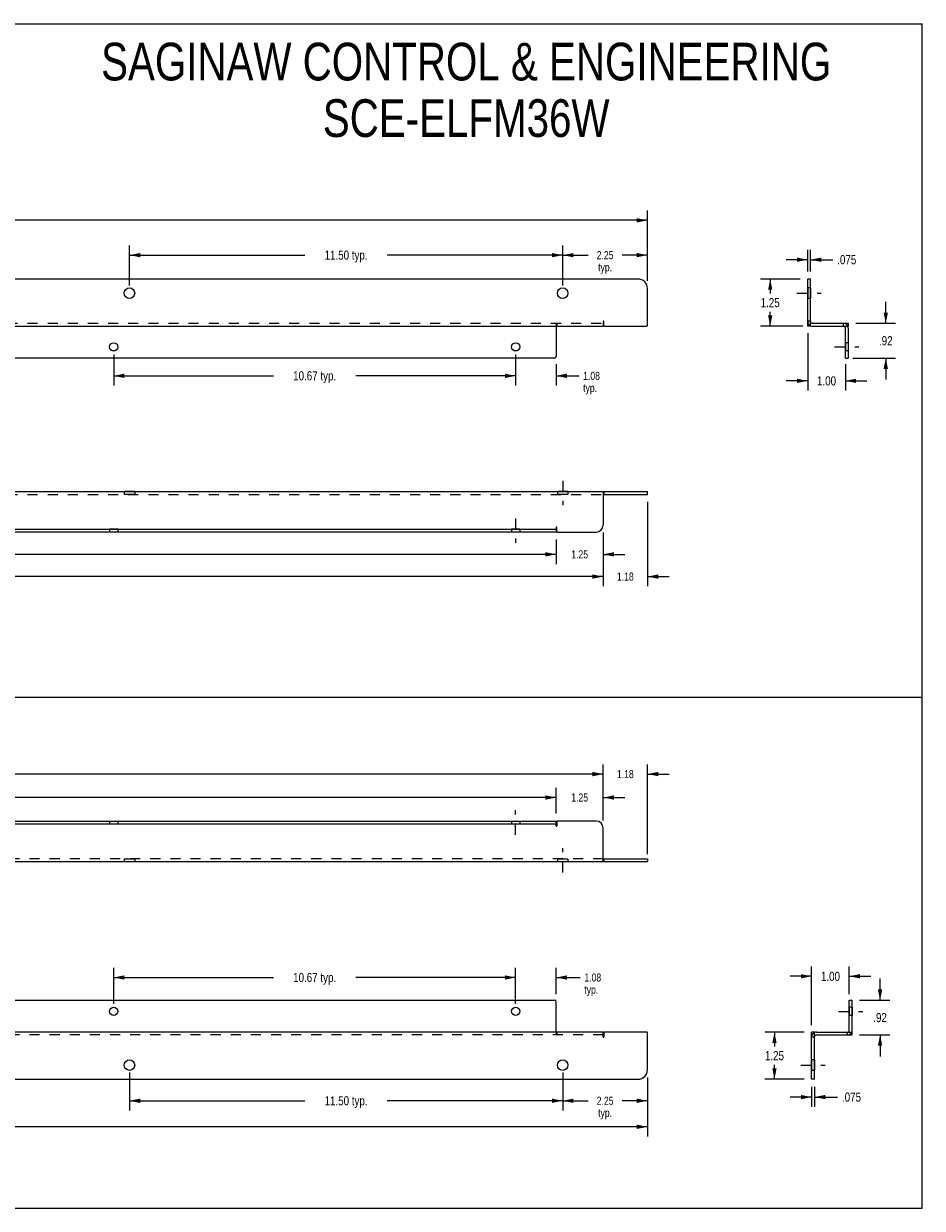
# Model space of a CAD drawing. Header units: inches. Extents: x 0 to 48.6, y 0 to 31.4.
# Tile 2 of 2: x 24.7 to 48.6, y 0 to 31.4. Entities that reach past the tile are written whole.
import ezdxf

# ---------------------------------------------------------------- set-up
doc = ezdxf.new("R2010")
doc.units = ezdxf.units.IN
doc.header["$LTSCALE"] = 2.671429
doc.header["$MEASUREMENT"] = 0
doc.linetypes.add('DASHED', pattern=[0.2, 0.1, -0.1])
doc.linetypes.add('HIDDEN', pattern=[0.2, 0.1, -0.1])
doc.layers.get('0').update_dxf_attribs({"linetype": 'CONTINUOUS'})
for name, color, linetype in [('02___PRT_ALL_AXES', 7, 'CONTINUOUS'), ('DEFAULT_2', 8, 'HIDDEN'), ('DIMENSIONS', 7, 'CONTINUOUS'), ('WIDTH_GREATER_THAN_30', 7, 'CONTINUOUS')]:
    doc.layers.add(name, color=color, linetype=linetype)
doc.styles.get("Standard").update_dxf_attribs({"font": 'txt', "width": 0.8})
doc.dimstyles.new('DIMSTYLE_1', dxfattribs={"dimtxt": 0.242857, "dimasz": 0.285714, "dimexe": 0.09, "dimexo": 0.07, "dimgap": 0.0425, "dimtad": 0, "dimtih": 1, "dimtoh": 1, "dimzin": 4, "dimdsep": 46, "dimtxsty": 'Standard', "dimblk": '_FILLED', "dimblk1": '_FILLED', "dimblk2": '_FILLED', "dimcen": 0.09, "dimadec": 0, "dimazin": 0, "dimtfac": 1, "dimtofl": 0, "dimtmove": 0, "dimatfit": 3, "dimldrblk": '_FILLED', "dimfxl": 0, "dimtolj": 1, "dimtzin": 4, "dimarcsym": 0})
doc.dimstyles.new('DIMSTYLE_2', dxfattribs={"dimtxt": 0.214286, "dimasz": 0.285714, "dimexe": 0.09, "dimexo": 0.07, "dimgap": 0.0375, "dimtad": 0, "dimtih": 1, "dimtoh": 1, "dimzin": 4, "dimdsep": 46, "dimtxsty": 'Standard', "dimblk": '_FILLED', "dimblk1": '_FILLED', "dimblk2": '_FILLED', "dimcen": 0.09, "dimadec": 0, "dimazin": 0, "dimtfac": 1, "dimtofl": 0, "dimtmove": 0, "dimatfit": 3, "dimldrblk": '_FILLED', "dimfxl": 0, "dimtolj": 1, "dimtzin": 4, "dimarcsym": 0})
doc.dimstyles.new('DIMSTYLE_3', dxfattribs={"dimtxt": 0.242857, "dimasz": 0.285714, "dimexe": 0.09, "dimexo": 0.07, "dimgap": 0.0425, "dimtad": 0, "dimtih": 1, "dimtoh": 1, "dimdec": 3, "dimzin": 4, "dimdsep": 46, "dimtxsty": 'Standard', "dimblk": '_FILLED', "dimblk1": '_FILLED', "dimblk2": '_FILLED', "dimcen": 0.09, "dimadec": 0, "dimazin": 0, "dimtfac": 1, "dimtdec": 3, "dimtofl": 0, "dimtmove": 0, "dimatfit": 3, "dimldrblk": '_FILLED', "dimfxl": 0, "dimtolj": 1, "dimtzin": 4, "dimarcsym": 0})

# ---------------------------------------------------------------- blocks, each defined once
blk = doc.blocks.new('_FILLED')
at = {"color": 0, "linetype": 'ByBlock'}
blk.add_solid([(0, 0), (-1, 0.2), (-1, -0.2)], dxfattribs=at)
blk = doc.blocks.new('*D1')
at = {"layer": 'DIMENSIONS', "color": 2, "linetype": 'Continuous'}
for p, q in [((2.283, 24.604), (2.283, 26.469)), ((41.283, 24.604), (41.283, 26.469)), ((2.283, 26.212), (21.176, 26.212)), ((41.283, 26.212), (22.39, 26.212))]:
    blk.add_line(p, q, dxfattribs=at)
at = {"layer": 'DIMENSIONS', "color": 2, "linetype": 'Continuous', "xscale": 0.2857142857, "yscale": 0.2857142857, "zscale": 0.2857142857, "rotation": 180}
blk.add_blockref('_FILLED', (2.283, 26.212), dxfattribs=at)
at = {"layer": 'DIMENSIONS', "color": 2, "linetype": 'Continuous', "xscale": 0.2857142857, "yscale": 0.2857142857, "zscale": 0.2857142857}
blk.add_blockref('_FILLED', (41.283, 26.212), dxfattribs=at)
at = {"layer": 'DIMENSIONS', "color": 2, "linetype": 'Continuous', "insert": (21.783, 26.333), "char_height": 0.2429, "width": 0.97143, "attachment_point": 2, "line_spacing_factor": 0.9}
blk.add_mtext('39.00', dxfattribs=at)
blk = doc.blocks.new('*D2')
at = {"layer": 'DIMENSIONS', "color": 2, "linetype": 'Continuous'}
for p, q in [((45.335, 24.654), (44.283, 24.654)), ((44.54, 24.654), (44.54, 24.272)), ((44.54, 23.404), (44.54, 23.786)), ((45.41, 23.404), (44.283, 23.404))]:
    blk.add_line(p, q, dxfattribs=at)
at = {"layer": 'DIMENSIONS', "color": 2, "linetype": 'Continuous', "xscale": 0.2857142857, "yscale": 0.2857142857, "zscale": 0.2857142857}
for p, rotation in [((44.54, 24.654), 90), ((44.54, 23.404), 270)]:
    blk.add_blockref('_FILLED', p, dxfattribs=dict(at, rotation=rotation))
at = {"layer": 'DIMENSIONS', "color": 2, "linetype": 'Continuous', "insert": (44.54, 24.15), "char_height": 0.2429, "width": 0.77714, "attachment_point": 2, "line_spacing_factor": 0.9}
blk.add_mtext('1.25', dxfattribs=at)
blk = doc.blocks.new('*D3')
at = {"layer": 'DIMENSIONS', "color": 2, "linetype": 'Continuous'}
for p, q in [((47.607, 23.479), (47.607, 24.05)), ((46.81, 23.479), (47.864, 23.479)), ((46.735, 22.557), (47.864, 22.557)), ((47.607, 22.557), (47.607, 21.986))]:
    blk.add_line(p, q, dxfattribs=at)
at = {"layer": 'DIMENSIONS', "color": 2, "linetype": 'Continuous', "xscale": 0.2857142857, "yscale": 0.2857142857, "zscale": 0.2857142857}
for p, rotation in [((47.607, 23.479), 270), ((47.607, 22.557), 90)]:
    blk.add_blockref('_FILLED', p, dxfattribs=dict(at, rotation=rotation))
at = {"layer": 'DIMENSIONS', "color": 2, "linetype": 'Continuous', "insert": (47.607, 23.139), "char_height": 0.2429, "width": 0.58286, "attachment_point": 2, "line_spacing_factor": 0.9}
blk.add_mtext('.92', dxfattribs=at)
blk = doc.blocks.new('*D4')
at = {"layer": 'DIMENSIONS', "color": 2, "linetype": 'Continuous'}
for p, q in [((45.535, 23.219), (45.535, 21.696)), ((46.535, 22.397), (46.535, 21.696)), ((45.535, 21.953), (44.963, 21.953)), ((46.535, 21.953), (47.106, 21.953))]:
    blk.add_line(p, q, dxfattribs=at)
at = {"layer": 'DIMENSIONS', "color": 2, "linetype": 'Continuous', "xscale": 0.2857142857, "yscale": 0.2857142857, "zscale": 0.2857142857}
blk.add_blockref('_FILLED', (45.535, 21.953), dxfattribs=at)
at = {"layer": 'DIMENSIONS', "color": 2, "linetype": 'Continuous', "xscale": 0.2857142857, "yscale": 0.2857142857, "zscale": 0.2857142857, "rotation": 180}
blk.add_blockref('_FILLED', (46.535, 21.953), dxfattribs=at)
at = {"layer": 'DIMENSIONS', "color": 2, "linetype": 'Continuous', "insert": (46.035, 22.074), "char_height": 0.2429, "width": 0.77714, "attachment_point": 2, "line_spacing_factor": 0.9}
blk.add_mtext('1.00', dxfattribs=at)
blk = doc.blocks.new('*D5')
at = {"layer": 'DIMENSIONS', "color": 2, "linetype": 'Continuous'}
for p, q in [((39.033, 24.479), (39.033, 25.545)), ((41.283, 24.604), (41.283, 25.545)), ((39.033, 25.288), (39.708, 25.288)), ((41.283, 25.288), (40.608, 25.288))]:
    blk.add_line(p, q, dxfattribs=at)
at = {"layer": 'DIMENSIONS', "color": 2, "linetype": 'Continuous', "xscale": 0.2857142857, "yscale": 0.2857142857, "zscale": 0.2857142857, "rotation": 180}
blk.add_blockref('_FILLED', (39.033, 25.288), dxfattribs=at)
at = {"layer": 'DIMENSIONS', "color": 2, "linetype": 'Continuous', "xscale": 0.2857142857, "yscale": 0.2857142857, "zscale": 0.2857142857}
blk.add_blockref('_FILLED', (41.283, 25.288), dxfattribs=at)
at = {"layer": 'DIMENSIONS', "color": 2, "linetype": 'Continuous', "insert": (40.158, 25.395), "char_height": 0.2143, "width": 0.68571, "attachment_point": 2, "line_spacing_factor": 0.9}
blk.add_mtext('2.25\\Ptyp.', dxfattribs=at)
blk = doc.blocks.new('*D6')
at = {"layer": 'DIMENSIONS', "color": 2, "linetype": 'Continuous'}
for p, q in [((3.458, 17.93), (3.458, 16.503)), ((40.108, 17.93), (40.108, 16.503)), ((3.458, 16.76), (21.176, 16.76)), ((40.108, 16.76), (22.39, 16.76))]:
    blk.add_line(p, q, dxfattribs=at)
at = {"layer": 'DIMENSIONS', "color": 2, "linetype": 'Continuous', "xscale": 0.2857142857, "yscale": 0.2857142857, "zscale": 0.2857142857, "rotation": 180}
blk.add_blockref('_FILLED', (3.458, 16.76), dxfattribs=at)
at = {"layer": 'DIMENSIONS', "color": 2, "linetype": 'Continuous', "xscale": 0.2857142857, "yscale": 0.2857142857, "zscale": 0.2857142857}
blk.add_blockref('_FILLED', (40.108, 16.76), dxfattribs=at)
at = {"layer": 'DIMENSIONS', "color": 2, "linetype": 'Continuous', "insert": (21.783, 16.882), "char_height": 0.2429, "width": 0.97143, "attachment_point": 2, "line_spacing_factor": 0.9}
blk.add_mtext('36.65', dxfattribs=at)
blk = doc.blocks.new('*D7')
at = {"layer": 'DIMENSIONS', "color": 2, "linetype": 'Continuous'}
for p, q in [((41.283, 18.742), (41.283, 16.503)), ((40.108, 17.93), (40.108, 16.503)), ((40.108, 16.76), (39.536, 16.76)), ((41.283, 16.76), (41.854, 16.76))]:
    blk.add_line(p, q, dxfattribs=at)
at = {"layer": 'DIMENSIONS', "color": 2, "linetype": 'Continuous', "xscale": 0.2857142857, "yscale": 0.2857142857, "zscale": 0.2857142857}
blk.add_blockref('_FILLED', (40.108, 16.76), dxfattribs=at)
at = {"layer": 'DIMENSIONS', "color": 2, "linetype": 'Continuous', "xscale": 0.2857142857, "yscale": 0.2857142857, "zscale": 0.2857142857, "rotation": 180}
blk.add_blockref('_FILLED', (41.283, 16.76), dxfattribs=at)
at = {"layer": 'DIMENSIONS', "color": 2, "linetype": 'Continuous', "insert": (40.695, 16.868), "char_height": 0.2143, "width": 0.68571, "attachment_point": 2, "line_spacing_factor": 0.9}
blk.add_mtext('1.18', dxfattribs=at)
blk = doc.blocks.new('*D8')
at = {"layer": 'DIMENSIONS', "color": 2, "linetype": 'Continuous'}
for p, q in [((37.783, 22.654), (37.783, 21.829)), ((38.858, 22.397), (38.858, 21.829)), ((37.783, 22.086), (37.211, 22.086)), ((38.858, 22.086), (39.468, 22.086))]:
    blk.add_line(p, q, dxfattribs=at)
at = {"layer": 'DIMENSIONS', "color": 2, "linetype": 'Continuous', "xscale": 0.2857142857, "yscale": 0.2857142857, "zscale": 0.2857142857}
blk.add_blockref('_FILLED', (37.783, 22.086), dxfattribs=at)
at = {"layer": 'DIMENSIONS', "color": 2, "linetype": 'Continuous', "xscale": 0.2857142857, "yscale": 0.2857142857, "zscale": 0.2857142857, "rotation": 180}
blk.add_blockref('_FILLED', (38.858, 22.086), dxfattribs=at)
at = {"layer": 'DIMENSIONS', "color": 2, "linetype": 'Continuous', "insert": (39.575, 22.193), "char_height": 0.2143, "width": 0.68571, "attachment_point": 1, "line_spacing_factor": 0.9}
blk.add_mtext('1.08\\Ptyp.', dxfattribs=at)
blk = doc.blocks.new('*D11')
at = {"layer": 'DIMENSIONS', "color": 2, "linetype": 'Continuous'}
for p, q in [((40.108, 17.93), (40.108, 17.093)), ((38.858, 17.742), (38.858, 17.093)), ((38.858, 17.35), (38.286, 17.35)), ((40.108, 17.35), (40.679, 17.35))]:
    blk.add_line(p, q, dxfattribs=at)
at = {"layer": 'DIMENSIONS', "color": 2, "linetype": 'Continuous', "xscale": 0.2857142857, "yscale": 0.2857142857, "zscale": 0.2857142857}
blk.add_blockref('_FILLED', (38.858, 17.35), dxfattribs=at)
at = {"layer": 'DIMENSIONS', "color": 2, "linetype": 'Continuous', "xscale": 0.2857142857, "yscale": 0.2857142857, "zscale": 0.2857142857, "rotation": 180}
blk.add_blockref('_FILLED', (40.108, 17.35), dxfattribs=at)
at = {"layer": 'DIMENSIONS', "color": 2, "linetype": 'Continuous', "insert": (39.483, 17.457), "char_height": 0.2143, "width": 0.68571, "attachment_point": 2, "line_spacing_factor": 0.9}
blk.add_mtext('1.25', dxfattribs=at)
blk = doc.blocks.new('*D12')
at = {"layer": 'DIMENSIONS', "color": 2, "linetype": 'Continuous'}
for p, q in [((4.708, 17.742), (4.708, 17.093)), ((38.858, 17.742), (38.858, 17.093)), ((4.708, 17.35), (21.176, 17.35)), ((38.858, 17.35), (22.39, 17.35))]:
    blk.add_line(p, q, dxfattribs=at)
at = {"layer": 'DIMENSIONS', "color": 2, "linetype": 'Continuous', "xscale": 0.2857142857, "yscale": 0.2857142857, "zscale": 0.2857142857, "rotation": 180}
blk.add_blockref('_FILLED', (4.708, 17.35), dxfattribs=at)
at = {"layer": 'DIMENSIONS', "color": 2, "linetype": 'Continuous', "xscale": 0.2857142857, "yscale": 0.2857142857, "zscale": 0.2857142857}
blk.add_blockref('_FILLED', (38.858, 17.35), dxfattribs=at)
at = {"layer": 'DIMENSIONS', "color": 2, "linetype": 'Continuous', "insert": (21.783, 17.472), "char_height": 0.2429, "width": 0.97143, "attachment_point": 2, "line_spacing_factor": 0.9}
blk.add_mtext('34.15', dxfattribs=at)
blk = doc.blocks.new('*D16')
at = {"layer": 'DIMENSIONS', "color": 2, "linetype": 'Continuous'}
for p, q in [((3.458, 10.286), (3.458, 11.777)), ((40.108, 10.286), (40.108, 11.777)), ((3.458, 11.52), (21.176, 11.52)), ((40.108, 11.52), (22.39, 11.52))]:
    blk.add_line(p, q, dxfattribs=at)
at = {"layer": 'DIMENSIONS', "color": 2, "linetype": 'Continuous', "xscale": 0.2857142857, "yscale": 0.2857142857, "zscale": 0.2857142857, "rotation": 180}
blk.add_blockref('_FILLED', (3.458, 11.52), dxfattribs=at)
at = {"layer": 'DIMENSIONS', "color": 2, "linetype": 'Continuous', "xscale": 0.2857142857, "yscale": 0.2857142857, "zscale": 0.2857142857}
blk.add_blockref('_FILLED', (40.108, 11.52), dxfattribs=at)
at = {"layer": 'DIMENSIONS', "color": 2, "linetype": 'Continuous', "insert": (21.783, 11.641), "char_height": 0.2429, "width": 0.97143, "attachment_point": 2, "line_spacing_factor": 0.9}
blk.add_mtext('36.65', dxfattribs=at)
blk = doc.blocks.new('*D17')
at = {"layer": 'DIMENSIONS', "color": 2, "linetype": 'Continuous'}
for p, q in [((40.108, 10.286), (40.108, 11.777)), ((41.283, 9.398), (41.283, 11.777)), ((40.108, 11.52), (39.536, 11.52)), ((41.283, 11.52), (41.854, 11.52))]:
    blk.add_line(p, q, dxfattribs=at)
at = {"layer": 'DIMENSIONS', "color": 2, "linetype": 'Continuous', "xscale": 0.2857142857, "yscale": 0.2857142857, "zscale": 0.2857142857}
blk.add_blockref('_FILLED', (40.108, 11.52), dxfattribs=at)
at = {"layer": 'DIMENSIONS', "color": 2, "linetype": 'Continuous', "xscale": 0.2857142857, "yscale": 0.2857142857, "zscale": 0.2857142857, "rotation": 180}
blk.add_blockref('_FILLED', (41.283, 11.52), dxfattribs=at)
at = {"layer": 'DIMENSIONS', "color": 2, "linetype": 'Continuous', "insert": (40.695, 11.627), "char_height": 0.2143, "width": 0.68571, "attachment_point": 2, "line_spacing_factor": 0.9}
blk.add_mtext('1.18', dxfattribs=at)
blk = doc.blocks.new('*D18')
at = {"layer": 'DIMENSIONS', "color": 2, "linetype": 'Continuous'}
for p, q in [((38.858, 10.473), (38.858, 11.156)), ((40.108, 10.286), (40.108, 11.156)), ((38.858, 10.898), (38.286, 10.898)), ((40.108, 10.898), (40.679, 10.898))]:
    blk.add_line(p, q, dxfattribs=at)
at = {"layer": 'DIMENSIONS', "color": 2, "linetype": 'Continuous', "xscale": 0.2857142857, "yscale": 0.2857142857, "zscale": 0.2857142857}
blk.add_blockref('_FILLED', (38.858, 10.898), dxfattribs=at)
at = {"layer": 'DIMENSIONS', "color": 2, "linetype": 'Continuous', "xscale": 0.2857142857, "yscale": 0.2857142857, "zscale": 0.2857142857, "rotation": 180}
blk.add_blockref('_FILLED', (40.108, 10.898), dxfattribs=at)
at = {"layer": 'DIMENSIONS', "color": 2, "linetype": 'Continuous', "insert": (39.483, 11.006), "char_height": 0.2143, "width": 0.68571, "attachment_point": 2, "line_spacing_factor": 0.9}
blk.add_mtext('1.25', dxfattribs=at)
blk = doc.blocks.new('*D19')
at = {"layer": 'DIMENSIONS', "color": 2, "linetype": 'Continuous'}
for p, q in [((4.708, 10.473), (4.708, 11.156)), ((38.858, 10.473), (38.858, 11.156)), ((4.708, 10.898), (21.176, 10.898)), ((38.858, 10.898), (22.39, 10.898))]:
    blk.add_line(p, q, dxfattribs=at)
at = {"layer": 'DIMENSIONS', "color": 2, "linetype": 'Continuous', "xscale": 0.2857142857, "yscale": 0.2857142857, "zscale": 0.2857142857, "rotation": 180}
blk.add_blockref('_FILLED', (4.708, 10.898), dxfattribs=at)
at = {"layer": 'DIMENSIONS', "color": 2, "linetype": 'Continuous', "xscale": 0.2857142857, "yscale": 0.2857142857, "zscale": 0.2857142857}
blk.add_blockref('_FILLED', (38.858, 10.898), dxfattribs=at)
at = {"layer": 'DIMENSIONS', "color": 2, "linetype": 'Continuous', "insert": (21.783, 11.02), "char_height": 0.2429, "width": 0.97143, "attachment_point": 2, "line_spacing_factor": 0.9}
blk.add_mtext('34.15', dxfattribs=at)
blk = doc.blocks.new('*D21')
at = {"layer": 'DIMENSIONS', "color": 2, "linetype": 'Continuous'}
for p, q in [((47.456, 5.521), (47.456, 6.093)), ((46.914, 5.521), (47.713, 5.521)), ((46.914, 4.599), (47.713, 4.599)), ((47.456, 4.599), (47.456, 4.028))]:
    blk.add_line(p, q, dxfattribs=at)
at = {"layer": 'DIMENSIONS', "color": 2, "linetype": 'Continuous', "xscale": 0.2857142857, "yscale": 0.2857142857, "zscale": 0.2857142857}
for p, rotation in [((47.456, 5.521), 270), ((47.456, 4.599), 90)]:
    blk.add_blockref('_FILLED', p, dxfattribs=dict(at, rotation=rotation))
at = {"layer": 'DIMENSIONS', "color": 2, "linetype": 'Continuous', "insert": (47.456, 5.182), "char_height": 0.2429, "width": 0.58286, "attachment_point": 2, "line_spacing_factor": 0.9}
blk.add_mtext('.92', dxfattribs=at)
blk = doc.blocks.new('*D22')
at = {"layer": 'DIMENSIONS', "color": 2, "linetype": 'Continuous'}
for p, q in [((45.439, 4.674), (44.396, 4.674)), ((44.653, 4.674), (44.653, 4.292)), ((44.653, 3.424), (44.653, 3.806)), ((45.439, 3.424), (44.396, 3.424))]:
    blk.add_line(p, q, dxfattribs=at)
at = {"layer": 'DIMENSIONS', "color": 2, "linetype": 'Continuous', "xscale": 0.2857142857, "yscale": 0.2857142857, "zscale": 0.2857142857}
for p, rotation in [((44.653, 4.674), 90), ((44.653, 3.424), 270)]:
    blk.add_blockref('_FILLED', p, dxfattribs=dict(at, rotation=rotation))
at = {"layer": 'DIMENSIONS', "color": 2, "linetype": 'Continuous', "insert": (44.653, 4.171), "char_height": 0.2429, "width": 0.77714, "attachment_point": 2, "line_spacing_factor": 0.9}
blk.add_mtext('1.25', dxfattribs=at)
blk = doc.blocks.new('*D23')
at = {"layer": 'DIMENSIONS', "color": 2, "linetype": 'Continuous'}
for p, q in [((45.639, 4.859), (45.639, 6.413)), ((46.639, 5.681), (46.639, 6.413)), ((45.639, 6.156), (45.067, 6.156)), ((46.639, 6.156), (47.21, 6.156))]:
    blk.add_line(p, q, dxfattribs=at)
at = {"layer": 'DIMENSIONS', "color": 2, "linetype": 'Continuous', "xscale": 0.2857142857, "yscale": 0.2857142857, "zscale": 0.2857142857}
blk.add_blockref('_FILLED', (45.639, 6.156), dxfattribs=at)
at = {"layer": 'DIMENSIONS', "color": 2, "linetype": 'Continuous', "xscale": 0.2857142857, "yscale": 0.2857142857, "zscale": 0.2857142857, "rotation": 180}
blk.add_blockref('_FILLED', (46.639, 6.156), dxfattribs=at)
at = {"layer": 'DIMENSIONS', "color": 2, "linetype": 'Continuous', "insert": (46.139, 6.277), "char_height": 0.2429, "width": 0.77714, "attachment_point": 2, "line_spacing_factor": 0.9}
blk.add_mtext('1.00', dxfattribs=at)
blk = doc.blocks.new('*D24')
at = {"layer": 'DIMENSIONS', "color": 2, "linetype": 'Continuous'}
for p, q in [((39.033, 3.599), (39.033, 2.596)), ((41.283, 3.474), (41.283, 2.596)), ((39.033, 2.853), (39.708, 2.853)), ((41.283, 2.853), (40.608, 2.853))]:
    blk.add_line(p, q, dxfattribs=at)
at = {"layer": 'DIMENSIONS', "color": 2, "linetype": 'Continuous', "xscale": 0.2857142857, "yscale": 0.2857142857, "zscale": 0.2857142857, "rotation": 180}
blk.add_blockref('_FILLED', (39.033, 2.853), dxfattribs=at)
at = {"layer": 'DIMENSIONS', "color": 2, "linetype": 'Continuous', "xscale": 0.2857142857, "yscale": 0.2857142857, "zscale": 0.2857142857}
blk.add_blockref('_FILLED', (41.283, 2.853), dxfattribs=at)
at = {"layer": 'DIMENSIONS', "color": 2, "linetype": 'Continuous', "insert": (40.158, 2.961), "char_height": 0.2143, "width": 0.68571, "attachment_point": 2, "line_spacing_factor": 0.9}
blk.add_mtext('2.25\\Ptyp.', dxfattribs=at)
blk = doc.blocks.new('*D25')
at = {"layer": 'DIMENSIONS', "color": 2, "linetype": 'Continuous'}
for p, q in [((37.783, 5.424), (37.783, 6.38)), ((38.858, 5.681), (38.858, 6.38)), ((37.783, 6.123), (37.211, 6.123)), ((38.858, 6.123), (39.5, 6.123))]:
    blk.add_line(p, q, dxfattribs=at)
at = {"layer": 'DIMENSIONS', "color": 2, "linetype": 'Continuous', "xscale": 0.2857142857, "yscale": 0.2857142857, "zscale": 0.2857142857}
blk.add_blockref('_FILLED', (37.783, 6.123), dxfattribs=at)
at = {"layer": 'DIMENSIONS', "color": 2, "linetype": 'Continuous', "xscale": 0.2857142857, "yscale": 0.2857142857, "zscale": 0.2857142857, "rotation": 180}
blk.add_blockref('_FILLED', (38.858, 6.123), dxfattribs=at)
at = {"layer": 'DIMENSIONS', "color": 2, "linetype": 'Continuous', "insert": (39.607, 6.23), "char_height": 0.2143, "width": 0.68571, "attachment_point": 1, "line_spacing_factor": 0.9}
blk.add_mtext('1.08\\Ptyp.', dxfattribs=at)
blk = doc.blocks.new('*D28')
at = {"layer": 'DIMENSIONS', "color": 2, "linetype": 'Continuous'}
for p, q in [((2.283, 3.474), (2.283, 1.905)), ((41.283, 3.474), (41.283, 1.905)), ((2.283, 2.162), (21.176, 2.162)), ((41.283, 2.162), (22.39, 2.162))]:
    blk.add_line(p, q, dxfattribs=at)
at = {"layer": 'DIMENSIONS', "color": 2, "linetype": 'Continuous', "xscale": 0.2857142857, "yscale": 0.2857142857, "zscale": 0.2857142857, "rotation": 180}
blk.add_blockref('_FILLED', (2.283, 2.162), dxfattribs=at)
at = {"layer": 'DIMENSIONS', "color": 2, "linetype": 'Continuous', "xscale": 0.2857142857, "yscale": 0.2857142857, "zscale": 0.2857142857}
blk.add_blockref('_FILLED', (41.283, 2.162), dxfattribs=at)
at = {"layer": 'DIMENSIONS', "color": 2, "linetype": 'Continuous', "insert": (21.783, 2.284), "char_height": 0.2429, "width": 0.97143, "attachment_point": 2, "line_spacing_factor": 0.9}
blk.add_mtext('39.00', dxfattribs=at)
blk = doc.blocks.new('*D29')
at = {"layer": 'DIMENSIONS', "color": 2, "linetype": 'Continuous'}
for p, q in [((45.535, 25.167), (44.963, 25.167)), ((45.535, 24.854), (45.535, 25.425)), ((45.61, 24.854), (45.61, 25.425)), ((45.61, 25.167), (46.198, 25.167))]:
    blk.add_line(p, q, dxfattribs=at)
at = {"layer": 'DIMENSIONS', "color": 2, "linetype": 'Continuous', "xscale": 0.2857142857, "yscale": 0.2857142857, "zscale": 0.2857142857}
blk.add_blockref('_FILLED', (45.535, 25.167), dxfattribs=at)
at = {"layer": 'DIMENSIONS', "color": 2, "linetype": 'Continuous', "xscale": 0.2857142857, "yscale": 0.2857142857, "zscale": 0.2857142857, "rotation": 180}
blk.add_blockref('_FILLED', (45.61, 25.167), dxfattribs=at)
at = {"layer": 'DIMENSIONS', "color": 2, "linetype": 'Continuous', "insert": (46.319, 25.289), "char_height": 0.2429, "width": 0.77714, "attachment_point": 1, "line_spacing_factor": 0.9}
blk.add_mtext('.075', dxfattribs=at)
blk = doc.blocks.new('*D30')
at = {"layer": 'DIMENSIONS', "color": 2, "linetype": 'Continuous'}
for p, q in [((45.639, 3.224), (45.639, 2.694)), ((45.714, 3.224), (45.714, 2.694)), ((45.639, 2.951), (45.067, 2.951)), ((45.714, 2.951), (46.323, 2.951))]:
    blk.add_line(p, q, dxfattribs=at)
at = {"layer": 'DIMENSIONS', "color": 2, "linetype": 'Continuous', "xscale": 0.2857142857, "yscale": 0.2857142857, "zscale": 0.2857142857}
blk.add_blockref('_FILLED', (45.639, 2.951), dxfattribs=at)
at = {"layer": 'DIMENSIONS', "color": 2, "linetype": 'Continuous', "xscale": 0.2857142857, "yscale": 0.2857142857, "zscale": 0.2857142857, "rotation": 180}
blk.add_blockref('_FILLED', (45.714, 2.951), dxfattribs=at)
at = {"layer": 'DIMENSIONS', "color": 2, "linetype": 'Continuous', "insert": (46.445, 3.072), "char_height": 0.2429, "width": 0.77714, "attachment_point": 1, "line_spacing_factor": 0.9}
blk.add_mtext('.075', dxfattribs=at)
blk = doc.blocks.new('*D31')
at = {"layer": 'WIDTH_GREATER_THAN_30', "color": 2, "linetype": 'Continuous'}
for p, q in [((27.533, 24.479), (27.533, 25.545)), ((39.033, 24.479), (39.033, 25.545)), ((27.533, 25.288), (32.19, 25.288)), ((39.033, 25.288), (34.376, 25.288))]:
    blk.add_line(p, q, dxfattribs=at)
at = {"layer": 'WIDTH_GREATER_THAN_30', "color": 2, "linetype": 'Continuous', "xscale": 0.2857142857, "yscale": 0.2857142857, "zscale": 0.2857142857, "rotation": 180}
blk.add_blockref('_FILLED', (27.533, 25.288), dxfattribs=at)
at = {"layer": 'WIDTH_GREATER_THAN_30', "color": 2, "linetype": 'Continuous', "xscale": 0.2857142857, "yscale": 0.2857142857, "zscale": 0.2857142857}
blk.add_blockref('_FILLED', (39.033, 25.288), dxfattribs=at)
at = {"layer": 'WIDTH_GREATER_THAN_30', "color": 2, "linetype": 'Continuous', "insert": (33.283, 25.41), "char_height": 0.2429, "width": 1.94286, "attachment_point": 2, "line_spacing_factor": 0.9}
blk.add_mtext('11.50 typ.', dxfattribs=at)
blk = doc.blocks.new('*D32')
at = {"layer": 'WIDTH_GREATER_THAN_30', "color": 2, "linetype": 'Continuous'}
for p, q in [((27.116, 22.654), (27.116, 21.829)), ((37.783, 22.654), (37.783, 21.829)), ((27.116, 22.086), (31.357, 22.086)), ((37.783, 22.086), (33.542, 22.086))]:
    blk.add_line(p, q, dxfattribs=at)
at = {"layer": 'WIDTH_GREATER_THAN_30', "color": 2, "linetype": 'Continuous', "xscale": 0.2857142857, "yscale": 0.2857142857, "zscale": 0.2857142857, "rotation": 180}
blk.add_blockref('_FILLED', (27.116, 22.086), dxfattribs=at)
at = {"layer": 'WIDTH_GREATER_THAN_30', "color": 2, "linetype": 'Continuous', "xscale": 0.2857142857, "yscale": 0.2857142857, "zscale": 0.2857142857}
blk.add_blockref('_FILLED', (37.783, 22.086), dxfattribs=at)
at = {"layer": 'WIDTH_GREATER_THAN_30', "color": 2, "linetype": 'Continuous', "insert": (32.449, 22.208), "char_height": 0.2429, "width": 1.94286, "attachment_point": 2, "line_spacing_factor": 0.9}
blk.add_mtext('10.67 typ.', dxfattribs=at)
blk = doc.blocks.new('*D33')
at = {"layer": 'WIDTH_GREATER_THAN_30', "color": 2, "linetype": 'Continuous'}
for p, q in [((27.116, 5.424), (27.116, 6.38)), ((37.783, 5.424), (37.783, 6.38)), ((27.116, 6.123), (31.357, 6.123)), ((37.783, 6.123), (33.542, 6.123))]:
    blk.add_line(p, q, dxfattribs=at)
at = {"layer": 'WIDTH_GREATER_THAN_30', "color": 2, "linetype": 'Continuous', "xscale": 0.2857142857, "yscale": 0.2857142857, "zscale": 0.2857142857, "rotation": 180}
blk.add_blockref('_FILLED', (27.116, 6.123), dxfattribs=at)
at = {"layer": 'WIDTH_GREATER_THAN_30', "color": 2, "linetype": 'Continuous', "xscale": 0.2857142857, "yscale": 0.2857142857, "zscale": 0.2857142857}
blk.add_blockref('_FILLED', (37.783, 6.123), dxfattribs=at)
at = {"layer": 'WIDTH_GREATER_THAN_30', "color": 2, "linetype": 'Continuous', "insert": (32.449, 6.245), "char_height": 0.2429, "width": 1.94286, "attachment_point": 2, "line_spacing_factor": 0.9}
blk.add_mtext('10.67 typ.', dxfattribs=at)
blk = doc.blocks.new('*D34')
at = {"layer": 'WIDTH_GREATER_THAN_30', "color": 2, "linetype": 'Continuous'}
for p, q in [((27.533, 3.599), (27.533, 2.596)), ((39.033, 3.599), (39.033, 2.596)), ((27.533, 2.853), (32.19, 2.853)), ((39.033, 2.853), (34.376, 2.853))]:
    blk.add_line(p, q, dxfattribs=at)
at = {"layer": 'WIDTH_GREATER_THAN_30', "color": 2, "linetype": 'Continuous', "xscale": 0.2857142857, "yscale": 0.2857142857, "zscale": 0.2857142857, "rotation": 180}
blk.add_blockref('_FILLED', (27.533, 2.853), dxfattribs=at)
at = {"layer": 'WIDTH_GREATER_THAN_30', "color": 2, "linetype": 'Continuous', "xscale": 0.2857142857, "yscale": 0.2857142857, "zscale": 0.2857142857}
blk.add_blockref('_FILLED', (39.033, 2.853), dxfattribs=at)
at = {"layer": 'WIDTH_GREATER_THAN_30', "color": 2, "linetype": 'Continuous', "insert": (33.283, 2.975), "char_height": 0.2429, "width": 1.94286, "attachment_point": 2, "line_spacing_factor": 0.9}
blk.add_mtext('11.50 typ.', dxfattribs=at)

msp = doc.modelspace()

# ---------------------------------------------------------------- linework, layer by layer
at = {"color": 7, "linetype": 'Continuous'}
for p, q in [((0, 31.4286), (48.5714, 31.4286)), ((48.5714, 0), (48.5714, 31.4286)), ((45.6095, 24.6541), (45.5345, 24.6541)), ((45.6095, 23.4041), (45.6095, 24.6541)), ((45.6095, 23.4041), (45.5345, 23.4041)), ((45.6605, 23.4791), (46.6095, 23.4791)), ((46.6095, 23.4791), (46.6095, 23.4041)), ((46.6095, 23.3531), (46.6095, 22.5571)), ((46.5345, 22.5571), (46.6095, 22.5571)), ((40.1077, 18.9421), (41.2827, 18.9421)), ((40.1227, 19.0171), (40.1227, 18.9421)), ((41.2827, 18.9421), (41.2827, 19.0171)), ((38.8577, 17.9421), (4.7077, 17.9421)), ((38.8577, 18.0171), (38.8577, 17.9421)), ((0.0058, 13.5594), (48.5773, 13.5594)), ((4.7077, 10.273), (38.8577, 10.273)), ((38.8577, 10.198), (38.8577, 10.273)), ((40.1077, 9.273), (41.2827, 9.273)), ((40.1227, 9.273), (40.1227, 9.198)), ((41.2827, 9.273), (41.2827, 9.198)), ((46.6388, 5.5212), (46.7138, 5.5212)), ((46.7138, 4.7252), (46.7138, 5.5212)), ((45.7138, 4.6742), (45.6388, 4.6742)), ((45.7138, 3.4242), (45.7138, 4.6742)), ((45.7648, 4.5992), (46.7138, 4.5992)), ((46.7138, 4.5992), (46.7138, 4.6742)), ((45.7138, 3.4242), (45.6388, 3.4242)), ((0, 0), (48.5714, 0))]:
    msp.add_line(p, q, dxfattribs=at)
at = {"color": 3, "linetype": 'Continuous'}
for p, q in [((41.0327, 24.6541), (2.5327, 24.6541)), ((45.5345, 23.4041), (45.5345, 24.6541)), ((41.2827, 23.4191), (41.2827, 24.4041)), ((3.4577, 23.4041), (40.1077, 23.4041)), ((38.8577, 23.4041), (38.8577, 22.5971)), ((40.1077, 23.5301), (40.1077, 23.4041)), ((40.1227, 23.4191), (40.1227, 23.5301)), ((40.1377, 23.4041), (41.2677, 23.4041)), ((45.6605, 23.4041), (46.6095, 23.4041)), ((46.5345, 22.5571), (46.5345, 23.3531)), ((38.8177, 22.5571), (4.7477, 22.5571)), ((2.2827, 19.0171), (41.2827, 19.0171)), ((40.1077, 19.0171), (40.1077, 18.1296)), ((4.7077, 18.0171), (38.8577, 18.0171)), ((38.8577, 18.0681), (38.8577, 18.0171)), ((38.8727, 17.9571), (38.8727, 18.0681)), ((38.8877, 17.9421), (39.9202, 17.9421)), ((4.7077, 10.198), (38.8577, 10.198)), ((38.8577, 10.147), (38.8577, 10.198)), ((38.8727, 10.258), (38.8727, 10.147)), ((39.9202, 10.273), (38.8877, 10.273)), ((40.1077, 9.198), (40.1077, 10.0855)), ((2.2827, 9.198), (41.2827, 9.198)), ((4.7477, 5.5212), (38.8177, 5.5212)), ((38.8577, 4.6742), (38.8577, 5.4812)), ((46.6388, 4.7252), (46.6388, 5.5212)), ((40.1077, 4.6742), (3.4577, 4.6742)), ((40.1077, 4.5482), (40.1077, 4.6742)), ((40.1227, 4.6592), (40.1227, 4.5482)), ((41.2677, 4.6742), (40.1377, 4.6742)), ((41.2827, 3.6742), (41.2827, 4.6592)), ((45.6388, 3.4242), (45.6388, 4.6742)), ((45.7648, 4.6742), (46.7138, 4.6742)), ((2.5327, 3.4242), (41.0327, 3.4242))]:
    msp.add_line(p, q, dxfattribs=at)
for centre, radius, start, end in [((41.0327, 24.4041), 0.25, 0, 90), ((40.1152, 23.5301), 0.0075, 0, 180), ((40.1377, 23.4191), 0.015, 180, 270), ((41.2677, 23.4191), 0.015, 270, 360), ((45.6605, 23.5301), 0.126, 246.11292, 270), ((46.4835, 23.3531), 0.051, 0, 90), ((38.8177, 22.5971), 0.04, 270, 360), ((38.8652, 18.0681), 0.0075, 0, 180), ((38.8877, 17.9571), 0.015, 180, 270), ((39.9202, 18.1296), 0.1875, 270, 360), ((38.8652, 10.147), 0.0075, 180, 360), ((38.8877, 10.258), 0.015, 90, 180), ((39.9202, 10.0855), 0.1875, 0, 90), ((38.8177, 5.4812), 0.04, 0, 90), ((46.5878, 4.7252), 0.051, 270, 360), ((40.1152, 4.5482), 0.0075, 180, 360), ((40.1377, 4.6592), 0.015, 90, 180), ((41.2677, 4.6592), 0.015, 0, 90), ((45.7648, 4.5482), 0.126, 90, 113.88708), ((41.0327, 3.6742), 0.25, 270, 360)]:
    msp.add_arc(centre, radius, start, end, dxfattribs=at)
at = {"color": 7, "linetype": 'Continuous'}
for centre, radius, start, end in [((45.6605, 23.5301), 0.051, 180, 270), ((46.4835, 23.3531), 0.126, 0, 23.88708), ((46.5878, 4.7252), 0.126, 336.11292, 360), ((45.7648, 4.5482), 0.051, 90, 180)]:
    msp.add_arc(centre, radius, start, end, dxfattribs=at)
at = {"layer": '02___PRT_ALL_AXES', "color": 2, "linetype": 'DASHED'}
for p, q in [((45.2488, 24.2791), (45.8952, 24.2791)), ((46.2488, 22.8541), (46.8952, 22.8541)), ((39.0327, 19.3028), (39.0327, 18.6563)), ((37.7827, 18.3028), (37.7827, 17.6563)), ((37.7827, 9.9123), (37.7827, 10.5587)), ((39.0327, 8.9123), (39.0327, 9.5587)), ((46.353, 5.2242), (46.9995, 5.2242)), ((45.353, 3.7992), (45.9995, 3.7992))]:
    msp.add_line(p, q, dxfattribs=at)
at = {"layer": '02___PRT_ALL_AXES', "color": 8, "linetype": 'HIDDEN'}
for p, q in [((45.5345, 24.4196), (45.5345, 24.1386)), ((45.6095, 24.4196), (45.5345, 24.4196)), ((45.6095, 24.4196), (45.6095, 24.1386)), ((45.6095, 24.1386), (45.5345, 24.1386)), ((46.6095, 22.9631), (46.5345, 22.9631)), ((46.5345, 22.9631), (46.5345, 22.7451)), ((46.6095, 22.9631), (46.6095, 22.7451)), ((46.6095, 22.7451), (46.5345, 22.7451)), ((27.6732, 19.0171), (27.3922, 19.0171)), ((27.3922, 19.0171), (27.3922, 18.9421)), ((27.6732, 18.9421), (27.3922, 18.9421)), ((27.6732, 19.0171), (27.6732, 18.9421)), ((39.1732, 19.0171), (38.8922, 19.0171)), ((38.8922, 19.0171), (38.8922, 18.9421)), ((39.1732, 18.9421), (38.8922, 18.9421)), ((39.1732, 19.0171), (39.1732, 18.9421)), ((27.225, 18.0171), (27.007, 18.0171)), ((27.007, 18.0171), (27.007, 17.9421)), ((27.225, 17.9421), (27.007, 17.9421)), ((27.225, 18.0171), (27.225, 17.9421)), ((37.8917, 18.0171), (37.6737, 18.0171)), ((37.6737, 18.0171), (37.6737, 17.9421)), ((37.8917, 17.9421), (37.6737, 17.9421)), ((37.8917, 18.0171), (37.8917, 17.9421)), ((27.007, 10.273), (27.225, 10.273)), ((27.007, 10.273), (27.007, 10.198)), ((27.007, 10.198), (27.225, 10.198)), ((27.225, 10.273), (27.225, 10.198)), ((37.6737, 10.273), (37.8917, 10.273)), ((37.6737, 10.273), (37.6737, 10.198)), ((37.6737, 10.198), (37.8917, 10.198)), ((37.8917, 10.273), (37.8917, 10.198)), ((27.3922, 9.273), (27.6732, 9.273)), ((27.3922, 9.273), (27.3922, 9.198)), ((27.3922, 9.198), (27.6732, 9.198)), ((27.6732, 9.273), (27.6732, 9.198)), ((38.8922, 9.273), (39.1732, 9.273)), ((38.8922, 9.273), (38.8922, 9.198)), ((38.8922, 9.198), (39.1732, 9.198)), ((39.1732, 9.273), (39.1732, 9.198)), ((46.6388, 5.3332), (46.6388, 5.1152)), ((46.7138, 5.3332), (46.6388, 5.3332)), ((46.7138, 5.1152), (46.6388, 5.1152)), ((46.7138, 5.3332), (46.7138, 5.1152)), ((45.6388, 3.9397), (45.6388, 3.6587)), ((45.7138, 3.9397), (45.6388, 3.9397)), ((45.7138, 3.9397), (45.7138, 3.6587)), ((45.7138, 3.6587), (45.6388, 3.6587))]:
    msp.add_line(p, q, dxfattribs=at)
at = {"layer": '02___PRT_ALL_AXES', "color": 3, "linetype": 'Continuous'}
for centre, radius in [((27.5327, 24.2791), 0.1405), ((39.0327, 24.2791), 0.1405), ((27.116, 22.8541), 0.109), ((37.7827, 22.8541), 0.109), ((27.116, 5.2242), 0.109), ((37.7827, 5.2242), 0.109), ((27.5327, 3.7992), 0.1405), ((39.0327, 3.7992), 0.1405)]:
    msp.add_circle(centre, radius, dxfattribs=at)
at = {"layer": 'DEFAULT_2', "color": 8, "linetype": 'HIDDEN'}
for p, q in [((3.4577, 23.4791), (40.1077, 23.4791)), ((38.8577, 23.4791), (38.8577, 23.4041)), ((38.8727, 23.4791), (38.8727, 23.4041)), ((45.6095, 23.5376), (45.5345, 23.5376)), ((46.476, 23.4791), (46.476, 23.4041)), ((3.4577, 18.9421), (40.1077, 18.9421)), ((40.1077, 9.273), (3.4577, 9.273)), ((40.1077, 4.5992), (3.4577, 4.5992)), ((38.8577, 4.6742), (38.8577, 4.5992)), ((38.8727, 4.6742), (38.8727, 4.5992)), ((45.7138, 4.5407), (45.6388, 4.5407)), ((46.5803, 4.6742), (46.5803, 4.5992))]:
    msp.add_line(p, q, dxfattribs=at)
for centre, start, end in [((45.6605, 23.5301), 180, 246.11292), ((46.4835, 23.3531), 23.88708, 90), ((45.7648, 4.5482), 113.88708, 180), ((46.5878, 4.7252), 270, 336.11292)]:
    msp.add_arc(centre, 0.126, start, end, dxfattribs=at)

# ---------------------------------------------------------------- texts
at = {"layer": 'DIMENSIONS', "color": 2, "linetype": 'Continuous', "insert": (36.4704, 30.9234), "char_height": 1, "width": 23.2, "attachment_point": 2, "line_spacing_factor": 0.9}
msp.add_mtext('SAGINAW CONTROL & ENGINEERING\\PSCE-ELFM36W', dxfattribs=at)

# ---------------------------------------------------------------- dimensions: what is measured, and where the dimension line sits
at = {"layer": 'DIMENSIONS', "color": 2, "linetype": 'Continuous'}
for base, p1, p2, dimstyle, picture, middle in [((41.2827, 26.2118), (2.2827, 24.5341), (41.2827, 24.5341), 'DIMSTYLE_1', '*D1', (21.7827, 26.2118)), ((45.6095, 25.1674), (45.5345, 24.7841), (45.6095, 24.7841), 'DIMSTYLE_3', '*D29', (46.7075, 25.1674)), ((46.5345, 21.953), (45.5345, 23.2891), (46.5345, 22.4671), 'DIMSTYLE_1', '*D4', (46.0345, 21.953)), ((41.2827143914, 16.760431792), (40.1077143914, 17.99956026), (41.2827143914, 18.81206026), 'DIMSTYLE_2', '*D7', (40.6952143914, 16.760431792)), ((40.1077, 16.7604), (3.4577, 17.9996), (40.1077, 17.9996), 'DIMSTYLE_1', '*D6', (21.7827, 16.7604)), ((40.1077, 11.52), (3.4577, 10.2155), (40.1077, 10.2155), 'DIMSTYLE_1', '*D16', (21.7827, 11.52)), ((41.2827143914, 11.5199524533), (40.1077143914, 10.2155005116), (41.2827143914, 9.3280005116), 'DIMSTYLE_2', '*D17', (40.6952143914, 11.5199524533)), ((46.6388, 6.156), (45.6388, 4.7892), (46.6388, 5.6112), 'DIMSTYLE_1', '*D23', (46.1388, 6.156)), ((41.2827, 2.1622), (2.2827, 3.5442), (41.2827, 3.5442), 'DIMSTYLE_1', '*D28', (21.7827, 2.1622)), ((45.7138, 2.9508), (45.6388, 3.2942), (45.7138, 3.2942), 'DIMSTYLE_3', '*D30', (46.8332, 2.9508))]:
    dim = msp.add_linear_dim(base=base, p1=p1, p2=p2, dimstyle=dimstyle, dxfattribs=at)
    dim.commit()
    dim.dimension.update_dxf_attribs({"geometry": picture, "text_midpoint": middle, "dimtype": 160})
for base, p1, p2, picture, middle in [((39.0327, 25.2883), (41.2827, 24.5341), (39.0327, 24.4091), '*D5', (40.1577, 25.1276)), ((37.7827143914, 22.0861487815), (38.8577143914, 22.4670661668), (37.7827143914, 22.7240661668), '*D8', (39.9180207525, 21.9254344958)), ((37.7827143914, 6.123127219), (38.8577143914, 5.6111741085), (37.7827143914, 5.3541741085), '*D25', (39.9499650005, 5.9624129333)), ((39.0327, 2.8534), (41.2827, 3.5442), (39.0327, 3.6692), '*D24', (40.1577, 2.6927))]:
    dim = msp.add_linear_dim(base=base, p1=p1, p2=p2, angle=180, text='<>\\Ptyp.', dimstyle='DIMSTYLE_2', dxfattribs=at)
    dim.commit()
    dim.dimension.update_dxf_attribs({"geometry": picture, "text_midpoint": middle, "dimtype": 160})
for base, p1, p2, angle, dimstyle, picture, middle in [((44.5402, 23.4041), (45.4045, 24.6541), (45.4795, 23.4041), 270, 'DIMSTYLE_1', '*D2', (44.5402, 24.0291)), ((47.6069, 23.4791), (46.6645, 22.5571), (46.7395, 23.4791), 90, 'DIMSTYLE_1', '*D3', (47.6069, 23.0181)), ((38.8577, 17.3501), (40.1077, 17.9996), (38.8577, 17.8121), 180, 'DIMSTYLE_2', '*D11', (39.4827, 17.3501)), ((4.7077, 17.3501), (38.8577, 17.8121), (4.7077, 17.8121), 180, 'DIMSTYLE_1', '*D12', (21.7827, 17.3501)), ((4.7077, 10.8984), (38.8577, 10.403), (4.7077, 10.403), 180, 'DIMSTYLE_1', '*D19', (21.7827, 10.8984)), ((38.8577, 10.8984), (40.1077, 10.2155), (38.8577, 10.403), 180, 'DIMSTYLE_2', '*D18', (39.4827, 10.8984)), ((47.4562, 4.5992), (46.8438, 5.5212), (46.8438, 4.5992), 270, 'DIMSTYLE_1', '*D21', (47.4562, 5.0602)), ((44.6532, 4.6742), (45.5088, 3.4242), (45.5088, 4.6742), 90, 'DIMSTYLE_1', '*D22', (44.6532, 4.0492))]:
    dim = msp.add_linear_dim(base=base, p1=p1, p2=p2, angle=angle, dimstyle=dimstyle, dxfattribs=at)
    dim.commit()
    dim.dimension.update_dxf_attribs({"geometry": picture, "text_midpoint": middle, "dimtype": 160})
at = {"layer": 'WIDTH_GREATER_THAN_30', "color": 2, "linetype": 'Continuous'}
for base, p1, p2, picture, middle in [((27.5327, 25.2883), (39.0327, 24.4091), (27.5327, 24.4091), '*D31', (33.2827, 25.2883)), ((27.116, 22.0861), (37.7827, 22.7241), (27.116, 22.7241), '*D32', (32.4494, 22.0861)), ((27.116, 6.1231), (37.7827, 5.3542), (27.116, 5.3542), '*D33', (32.4494, 6.1231))]:
    dim = msp.add_linear_dim(base=base, p1=p1, p2=p2, angle=180, text='<> typ.', dimstyle='DIMSTYLE_1', dxfattribs=at)
    dim.commit()
    dim.dimension.update_dxf_attribs({"geometry": picture, "text_midpoint": middle, "dimtype": 160})
dim = msp.add_linear_dim(base=(39.0327, 2.8534), p1=(27.5327, 3.6692), p2=(39.0327, 3.6692), text='<> typ.', dimstyle='DIMSTYLE_1', dxfattribs=at)
dim.commit()
dim.dimension.update_dxf_attribs({"geometry": '*D34', "text_midpoint": (33.2827, 2.8534), "dimtype": 160})

doc.saveas('drawing.dxf')
